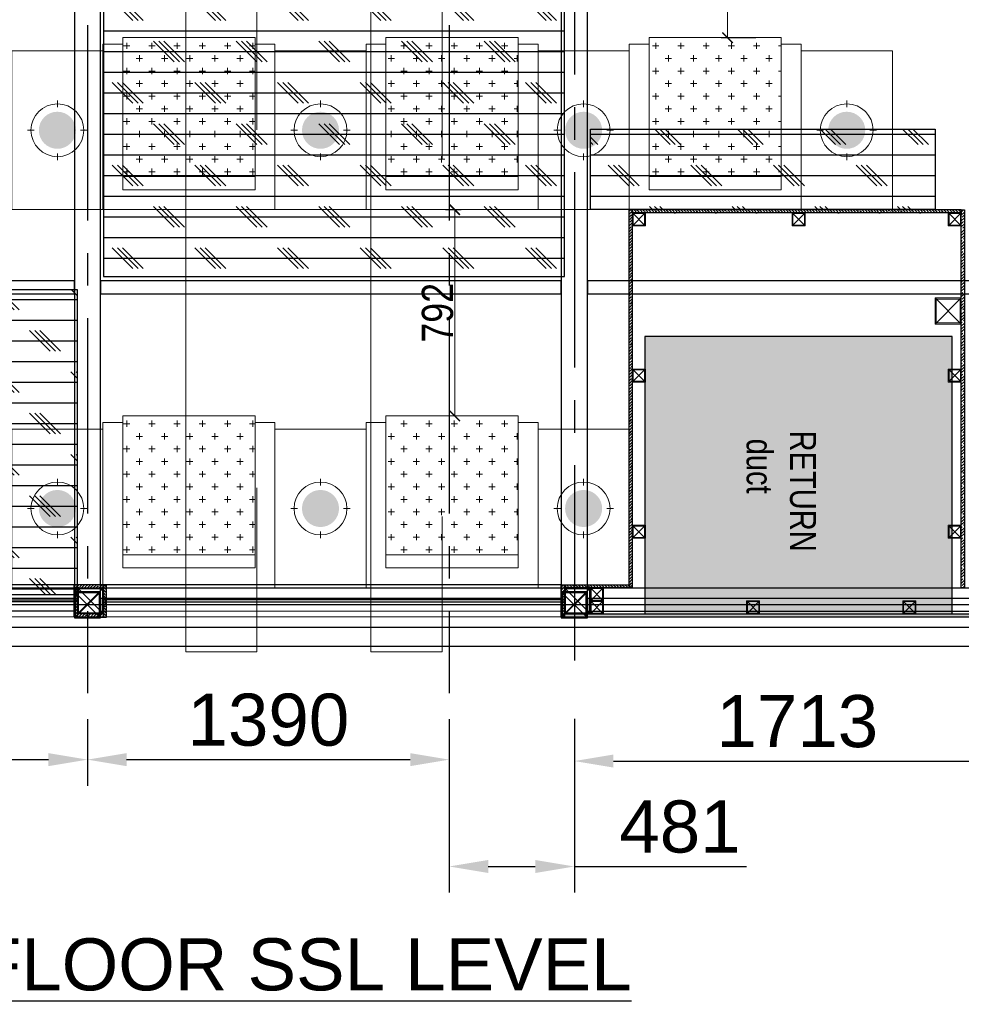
# Model space of a CAD drawing. Header units: inches. Extents: x -1008743 to -388065, y -1380311 to -642022.
# Tile 46 of 85: x -517875 to -514258, y -678681 to -674900. Entities that reach past the tile are written whole.
import ezdxf
from ezdxf.xclip import XClip

# ---------------------------------------------------------------- set-up
doc = ezdxf.new("R2010")
doc.units = ezdxf.units.IN
doc.header["$LTSCALE"] = 1000
doc.header["$MEASUREMENT"] = 0
doc.header["$XCLIPFRAME"] = 0
doc.header["$PDMODE"] = 35
for name, pattern in [('CENTER2', [1.125, 0.75, -0.125, 0.125, -0.125]), ('General Arrangement Plan$0$( Hidden )', [0.375, 0.25, -0.125]), ('General Arrangement Plan$1$.5', [2, 0.5, -0.5, 0.5, -0.5]), ('General Arrangement Plan$1$CORES & SETBACK$0$HIDDEN', [0.375, 0.25, -0.125])]:
    doc.linetypes.add(name, pattern=pattern)
for name, color, linetype in [('Elevation hatch', 7, 'Continuous'), ('General Arrangement Plan$1$12-ply', 160, 'Continuous'), ('General Arrangement Plan$1$FRR140', 5, 'Continuous'), ('General Arrangement Plan$1$id-partition', 7, 'Continuous'), ('General Arrangement Plan$1$MEI-TEXT', 3, 'Continuous')]:
    doc.layers.add(name, color=color, linetype=linetype)
for name, color, linetype, lineweight in [('General Arrangement Plan$0$DIM', 7, 'Continuous', 13), ('General Arrangement Plan$1$BEAM', 113, 'Continuous', 9), ('General Arrangement Plan$1$CT-FURNITURE', 3, 'Continuous', 5), ('General Arrangement Plan$1$FURN', 252, 'Continuous', 5), ('General Arrangement Plan$1$Wall Hatch', 8, 'Continuous', 0)]:
    doc.layers.add(name, color=color, linetype=linetype, lineweight=lineweight)
doc.layers.add('General Arrangement Plan$1$MS', color=7, linetype='Continuous', lineweight=0, true_color=0x3c5977)
doc.styles.add('ARIAL', font='arial.ttf')
doc.styles.add('C-ARIAL', font='arial.ttf')
doc.styles.add('General Arrangement Plan$1$Standard', font='ARIALN.TTF')
doc.styles.add('General Arrangement Plan$1$TMH-TEXT', font='simplex.shx', dxfattribs={"width": 0.8})
doc.dimstyles.new('General Arrangement Plan$1$TFS-Dim', dxfattribs={"dimtxt": 120, "dimasz": 40, "dimexe": 25, "dimexo": 25, "dimgap": 4.5, "dimtad": 1, "dimdec": 0, "dimzin": 0, "dimdsep": 46, "dimtxsty": 'General Arrangement Plan$1$Standard', "dimblk": 'General Arrangement Plan$1$_ArchTick', "dimcen": 0.09, "dimdle": 2, "dimclrd": 256, "dimclre": 8, "dimadec": 0, "dimazin": 0, "dimtfac": 1, "dimtdec": 0, "dimtofl": 0, "dimtmove": 1, "dimatfit": 3, "dimfxl": 1, "dimtolj": 1, "dimtzin": 0, "dimlwd": -1, "dimlwe": -1, "dimarcsym": 0})
doc.dimstyles.new('S-50', dxfattribs={"dimtxt": 200, "dimasz": 150, "dimexe": 100, "dimexo": 100, "dimgap": 50, "dimtad": 1, "dimdec": 0, "dimzin": 0, "dimdsep": 46, "dimtxsty": 'ARIAL', "dimblk1": 'ARCHTICK', "dimblk2": 'ARCHTICK', "dimcen": 0.09, "dimdle": 100, "dimclrd": 8, "dimclre": 8, "dimclrt": 6, "dimadec": 0, "dimazin": 0, "dimtfac": 1, "dimtdec": 0, "dimtofl": 0, "dimtmove": 0, "dimatfit": 3, "dimfxl": 1, "dimtolj": 1, "dimtzin": 0, "dimlwd": -1, "dimarcsym": 0})
pattern_1 = [(0, (-549706.02, -668672.15), (0, 79.375), []), (135, (-549666.34, -668711.84), (-158.75, -158.75), [112.2532, -112.2532]), (135, (-549646.5, -668711.84), (-158.75, -158.75), [112.2532, -112.2532]), (135, (-549626.65, -668711.84), (-158.75, -158.75), [112.2532, -112.2532])]

# ---------------------------------------------------------------- blocks, each defined once
blk = doc.blocks.new('General Arrangement Plan$1$JHGFG')
h = blk.add_hatch()
h.set_pattern_fill('CROSS', color=9, scale=7.5, angle=270)
h.set_pattern_definition([(270, (0, 0), (47.625, -47.625), [23.8125, -71.4375]), (0, (-11.906, -11.906), (47.625, 47.625), [23.8125, -71.4375])])
h.paths.add_polyline_path([(-2281577.9, -209054.5), (-2282102.9, -209054.5), (-2282102.9, -209554.5), (-2281577.9, -209554.5)])
at = {"color": 0, "linetype": 'ByBlock', "lineweight": -2}
for points in [[(-2282152.9, -209054.5), (-2281602.9, -209054.5), (-2281602.9, -208979.5), (-2282227.9, -208979.5), (-2282227.9, -209629.5), (-2281602.9, -209629.5), (-2281602.9, -209554.5), (-2282152.9, -209554.5)], [(-2282102.9, -209054.5), (-2282152.9, -209054.5), (-2282152.9, -209554.5), (-2282102.9, -209554.5)], [(-2281577.9, -209054.5), (-2282102.9, -209054.5), (-2282102.9, -209554.5), (-2281577.9, -209554.5)]]:
    blk.add_lwpolyline(points, close=True, dxfattribs=at)
blk = doc.blocks.new('General Arrangement Plan$1$A$Caff05cb0')
h = blk.add_hatch(color=52)
h.set_gradient(color1=(228, 209, 7), one_color=1, tint=1, name='SPHERICAL')
edge = h.paths.add_edge_path()
edge.add_arc((0, 0), 70.1, 0, 360, ccw=False)
at = {"color": 250}
for points in [[(0, 87.5), (0, 112.5)], [(-87.5, 0), (-112.5, 0)], [(87.5, 0), (112.5, 0)], [(0, -87.5), (0, -112.5)]]:
    blk.add_lwpolyline(points, dxfattribs=at)
blk.add_circle((0, 0), 100, dxfattribs=at)
blk = doc.blocks.new('General Arrangement Plan$1$_ArchTick')
at = {"color": 0, "linetype": 'ByBlock', "const_width": 0.15}
blk.add_lwpolyline([(-0.5, -0.5), (0.5, 0.5)], dxfattribs=at)
blk = doc.blocks.new('*D412')
at = {"layer": 'Defpoints', "color": 0}
for p in [(11370, 4135.1, -0.1), (11415.5, 4135.1), (11549.5, 3236.7, -0.1)]:
    blk.add_point(p, dxfattribs=at)
at = {"layer": 'General Arrangement Plan$0$DIM', "color": 8, "linetype": 'General Arrangement Plan$0$( Hidden )'}
for p, q in [((11395, 4135.1), (11440.5, 4135.1)), ((11524.5, 3236.7), (11390.5, 3236.7))]:
    blk.add_line(p, q, dxfattribs=at)
at = {"layer": 'General Arrangement Plan$0$DIM', "color": 8}
blk.add_line((11415.5, 3234.7), (11415.5, 4137.1), dxfattribs=at)
at = {"layer": 'General Arrangement Plan$0$DIM', "color": 8, "xscale": 40, "yscale": 40, "zscale": 40}
for p, rotation in [((11415.5, 4135.1), 90), ((11415.5, 3236.7), 270)]:
    blk.add_blockref('General Arrangement Plan$1$_ArchTick', p, dxfattribs=dict(at, rotation=rotation))
at = {"layer": 'General Arrangement Plan$0$DIM', "color": 0, "insert": (11349.8, 3685.9), "char_height": 120, "attachment_point": 5, "rotation": 90, "style": 'General Arrangement Plan$1$Standard'}
blk.add_mtext('\\A1;898', dxfattribs=at)
blk = doc.blocks.new('*D413')
at = {"layer": 'Defpoints', "color": 0}
for p in [(10307, 2576.3, -0.1), (10367.4, 2576.3), (10307, 1784.3, -0.1)]:
    blk.add_point(p, dxfattribs=at)
at = {"layer": 'General Arrangement Plan$0$DIM', "color": 8, "linetype": 'General Arrangement Plan$0$( Hidden )'}
for p, q in [((10332, 2576.3), (10392.4, 2576.3)), ((10332, 1784.3), (10392.4, 1784.3))]:
    blk.add_line(p, q, dxfattribs=at)
at = {"layer": 'General Arrangement Plan$0$DIM', "color": 8}
blk.add_line((10367.4, 1782.3), (10367.4, 2578.3), dxfattribs=at)
at = {"layer": 'General Arrangement Plan$0$DIM', "color": 8, "xscale": 40, "yscale": 40, "zscale": 40}
for p, rotation in [((10367.4, 2576.3), 90), ((10367.4, 1784.3), 270)]:
    blk.add_blockref('General Arrangement Plan$1$_ArchTick', p, dxfattribs=dict(at, rotation=rotation))
at = {"layer": 'General Arrangement Plan$0$DIM', "color": 0, "insert": (10301.6, 2180.3), "char_height": 120, "attachment_point": 5, "rotation": 90, "style": 'General Arrangement Plan$1$Standard'}
blk.add_mtext('\\A1;792', dxfattribs=at)
blk = doc.blocks.new('General Arrangement Plan$1$A$C0642dd72')
at = {"layer": 'General Arrangement Plan$1$MS', "ltscale": 10}
for p, q in [((12012.7, 1113.3), (12112.7, 1213.3)), ((12112.7, 1113.3), (12012.7, 1213.3)), ((8717.3, 0.2), (8817.3, 100.2)), ((8817.3, 0.2), (8717.3, 100.2)), ((10587.7, 0.1), (10687.7, 100.1)), ((10687.7, 0.1), (10587.7, 100.1))]:
    blk.add_line(p, q, dxfattribs=at)
for points in [[(12012.7, 1113.3), (12112.7, 1113.3), (12112.7, 1213.3), (12012.7, 1213.3)], [(12016.7, 1117.3), (12108.7, 1117.3), (12108.7, 1209.3), (12016.7, 1209.3)], [(8717.3, 0.2), (8817.3, 0.2), (8817.3, 100.2), (8717.3, 100.2)], [(8721.3, 4.2), (8813.3, 4.2), (8813.3, 96.2), (8721.3, 96.2)], [(10587.8, 0.1), (10687.8, 0.1), (10687.8, 100.1), (10587.8, 100.1)], [(10591.8, 4.1), (10683.8, 4.1), (10683.8, 96.1), (10591.8, 96.1)]]:
    blk.add_lwpolyline(points, close=True, dxfattribs=at)
blk = doc.blocks.new('*U419')
at = {"layer": 'General Arrangement Plan$1$12-ply', "true_color": 0x939598}
h = blk.add_hatch(dxfattribs=at)
h.set_pattern_fill('ANSI35', color=252, scale=2.5, angle=180)
h.set_pattern_definition([(225, (0, 10536.356), (11.22532015, -11.22532015), []), (225, (-11.225, 10536.356), (11.22532015, -11.22532015), [19.84375, -3.96875, 0, -3.96875])])
h.paths.add_polyline_path([(2694419.8, -796844.2), (2694419.8, -800835.4), (2694431.8, -800835.4), (2694431.8, -796844.2)])
at = {"layer": 'General Arrangement Plan$1$12-ply'}
blk.add_lwpolyline([(2694419.8, -796844.2), (2694431.8, -796844.2), (2694431.8, -800835.4), (2694419.8, -800835.4)], close=True, dxfattribs=at)
blk = doc.blocks.new('*U421')
at = {"layer": 'General Arrangement Plan$1$12-ply', "true_color": 0x939598}
h = blk.add_hatch(dxfattribs=at)
h.set_pattern_fill('ANSI35', color=252, scale=2.5, angle=180)
h.set_pattern_definition([(225, (0, 6669.072), (11.22532015, -11.22532015), []), (225, (-11.225, 6669.072), (11.22532015, -11.22532015), [19.84375, -3.96875, 0, -3.96875])])
h.paths.add_polyline_path([(2694419.8, -800711.5), (2694419.8, -800835.4), (2694431.8, -800835.4), (2694431.8, -800711.5)])
at = {"layer": 'General Arrangement Plan$1$12-ply'}
blk.add_lwpolyline([(2694419.8, -800711.5), (2694431.8, -800711.5), (2694431.8, -800835.4), (2694419.8, -800835.4)], close=True, dxfattribs=at)
blk = doc.blocks.new('*U422')
at = {"layer": 'General Arrangement Plan$1$12-ply', "true_color": 0x939598}
h = blk.add_hatch(dxfattribs=at)
h.set_pattern_fill('ANSI35', color=252, scale=2.5, angle=180)
h.set_pattern_definition([(225, (0, 6645.172), (11.22532015, -11.22532015), []), (225, (-11.225, 6645.172), (11.22532015, -11.22532015), [19.84375, -3.96875, 0, -3.96875])])
h.paths.add_polyline_path([(2694419.8, -800735.4), (2694419.8, -800835.4), (2694431.8, -800835.4), (2694431.8, -800735.4)])
at = {"layer": 'General Arrangement Plan$1$12-ply'}
blk.add_lwpolyline([(2694419.8, -800735.4), (2694431.8, -800735.4), (2694431.8, -800835.4), (2694419.8, -800835.4)], close=True, dxfattribs=at)
blk = doc.blocks.new('General Arrangement Plan$1$A$C25013FFA')
at = {"layer": 'General Arrangement Plan$1$MS', "linetype": 'General Arrangement Plan$1$CORES & SETBACK$0$HIDDEN', "ltscale": 25}
for p, q in [((-9, 60), (35, 16)), ((35, 60), (-9, 16))]:
    blk.add_line(p, q, dxfattribs=at)
at = {"layer": 'General Arrangement Plan$1$MS', "ltscale": 25}
blk.add_lwpolyline([(-12, 13), (38, 13), (38, 63), (-12, 63)], close=True, dxfattribs=at)
blk.add_lwpolyline([(-12, 13), (38, 13), (38, 63), (-12, 63)], close=True, dxfattribs=at)
at = {"layer": 'General Arrangement Plan$1$MS', "linetype": 'General Arrangement Plan$1$.5', "ltscale": 25}
blk.add_lwpolyline([(-9, 16), (35, 16), (35, 60), (-9, 60)], close=True, dxfattribs=at)
blk = doc.blocks.new('*U452')
at = {"layer": 'General Arrangement Plan$1$12-ply', "true_color": 0x939598}
h = blk.add_hatch(dxfattribs=at)
h.set_pattern_fill('ANSI35', color=252, scale=2.5, angle=180)
h.set_pattern_definition([(225, (0, 7997.55), (11.22532015, -11.22532015), []), (225, (-11.225, 7997.55), (11.22532015, -11.22532015), [19.84375, -3.96875, 0, -3.96875])])
h.paths.add_polyline_path([(2694419.8, -799383), (2694419.8, -800835.4), (2694431.8, -800835.4), (2694431.8, -799383)])
at = {"layer": 'General Arrangement Plan$1$12-ply'}
blk.add_lwpolyline([(2694419.8, -799383), (2694431.8, -799383), (2694431.8, -800835.4), (2694419.8, -800835.4)], close=True, dxfattribs=at)
blk = doc.blocks.new('*U453')
at = {"layer": 'General Arrangement Plan$1$12-ply', "true_color": 0x939598}
h = blk.add_hatch(dxfattribs=at)
h.set_pattern_fill('ANSI35', color=252, scale=2.5, angle=180)
h.set_pattern_definition([(225, (0, 7809.025), (11.22532015, -11.22532015), []), (225, (-11.225, 7809.025), (11.22532015, -11.22532015), [19.84375, -3.96875, 0, -3.96875])])
h.paths.add_polyline_path([(2694419.8, -799571.5), (2694419.8, -800835.4), (2694431.8, -800835.4), (2694431.8, -799571.5)])
at = {"layer": 'General Arrangement Plan$1$12-ply'}
blk.add_lwpolyline([(2694419.8, -799571.5), (2694431.8, -799571.5), (2694431.8, -800835.4), (2694419.8, -800835.4)], close=True, dxfattribs=at)
blk = doc.blocks.new('*U474')
at = {"layer": 'General Arrangement Plan$1$12-ply', "true_color": 0x939598}
h = blk.add_hatch(dxfattribs=at)
h.set_pattern_fill('ANSI35', color=252, scale=2.5, angle=180)
h.set_pattern_definition([(225, (0, 6794.33), (11.22532015, -11.22532015), []), (225, (-11.225, 6794.33), (11.22532015, -11.22532015), [19.84375, -3.96875, 0, -3.96875])])
h.paths.add_polyline_path([(2694419.8, -800586.2), (2694419.8, -800835.4), (2694431.8, -800835.4), (2694431.8, -800586.2)])
at = {"layer": 'General Arrangement Plan$1$12-ply'}
blk.add_lwpolyline([(2694419.8, -800586.2), (2694431.8, -800586.2), (2694431.8, -800835.4), (2694419.8, -800835.4)], close=True, dxfattribs=at)
blk = doc.blocks.new('*D513')
at = {"color": 8, "lineweight": -2, "ltscale": 10}
for p, q in [((-475278.2, -696531.6), (-475278.2, -696786.5)), ((-473817, -696531.6), (-473817, -696786.5))]:
    blk.add_line(p, q, dxfattribs=at)
at = {"color": 8, "ltscale": 10}
blk.add_line((-475128.2, -696686.5), (-473967, -696686.5), dxfattribs=at)
for points in [[(-475128.2, -696661.5), (-475128.2, -696711.5), (-475278.2, -696686.5)], [(-473967, -696711.5), (-473967, -696661.5), (-473817, -696686.5)]]:
    blk.add_solid(points, dxfattribs=at)
at = {"layer": 'Defpoints', "color": 0, "ltscale": 10}
for p in [(-475278.2, -696431.6), (-473817, -696431.6), (-473817, -696686.5)]:
    blk.add_point(p, dxfattribs=at)
at = {"color": 6, "ltscale": 10, "insert": (-474547.6, -696534.4), "char_height": 200, "attachment_point": 5, "style": 'ARIAL'}
blk.add_mtext('\\A1;1461', dxfattribs=at)
blk = doc.blocks.new('_ArchTick')
at = {"color": 0, "linetype": 'ByBlock', "const_width": 0.15}
blk.add_lwpolyline([(-0.5, -0.5), (0.5, 0.5)], dxfattribs=at)
blk = doc.blocks.new('*D514')
at = {"color": 8, "lineweight": -2, "ltscale": 10}
for p, q in [((-473817, -696531.6), (-473817, -696786.5)), ((-472427.3, -696531.6), (-472427.3, -696786.5))]:
    blk.add_line(p, q, dxfattribs=at)
at = {"color": 8, "ltscale": 10}
blk.add_line((-473667, -696686.5), (-472577.3, -696686.5), dxfattribs=at)
for points in [[(-473667, -696661.5), (-473667, -696711.5), (-473817, -696686.5)], [(-472577.3, -696711.5), (-472577.3, -696661.5), (-472427.3, -696686.5)]]:
    blk.add_solid(points, dxfattribs=at)
at = {"layer": 'Defpoints', "color": 0, "ltscale": 10}
for p in [(-473817, -696431.6), (-472427.3, -696431.6), (-472427.3, -696686.5)]:
    blk.add_point(p, dxfattribs=at)
at = {"color": 6, "ltscale": 10, "insert": (-473122.1, -696534.3), "char_height": 200, "attachment_point": 5, "style": 'ARIAL'}
blk.add_mtext('\\A1;1390', dxfattribs=at)
blk = doc.blocks.new('*D515')
at = {"color": 8, "lineweight": -2, "ltscale": 10}
for p, q in [((-471946.7, -696529.2), (-471946.7, -696792)), ((-470233.8, -696537.2), (-470233.8, -696792))]:
    blk.add_line(p, q, dxfattribs=at)
at = {"color": 8, "ltscale": 10}
blk.add_line((-471796.7, -696692), (-470383.8, -696692), dxfattribs=at)
for points in [[(-471796.7, -696667), (-471796.7, -696717), (-471946.7, -696692)], [(-470383.8, -696717), (-470383.8, -696667), (-470233.8, -696692)]]:
    blk.add_solid(points, dxfattribs=at)
at = {"layer": 'Defpoints', "color": 0, "ltscale": 10}
for p in [(-471946.7, -696429.2), (-470233.8, -696437.2), (-470233.8, -696692)]:
    blk.add_point(p, dxfattribs=at)
at = {"color": 6, "ltscale": 10, "insert": (-471090.2, -696539.9), "char_height": 200, "attachment_point": 5, "style": 'ARIAL'}
blk.add_mtext('\\A1;1713', dxfattribs=at)
blk = doc.blocks.new('*D533')
at = {"color": 8, "lineweight": -2, "ltscale": 10}
for p, q in [((-472427.3, -696531.6), (-472427.3, -697196.8)), ((-471946.7, -696531.6), (-471946.7, -697196.8))]:
    blk.add_line(p, q, dxfattribs=at)
at = {"color": 8, "ltscale": 10}
for p, q in [((-472277.3, -697096.8), (-472096.7, -697096.8)), ((-471946.7, -697096.8), (-471285.4, -697096.8))]:
    blk.add_line(p, q, dxfattribs=at)
for points in [[(-472277.3, -697071.8), (-472277.3, -697121.8), (-472427.3, -697096.8)], [(-472096.7, -697121.8), (-472096.7, -697071.8), (-471946.7, -697096.8)]]:
    blk.add_solid(points, dxfattribs=at)
at = {"layer": 'Defpoints', "color": 0, "ltscale": 10}
for p in [(-472427.3, -696431.6), (-471946.7, -696431.6), (-471946.7, -697096.8)]:
    blk.add_point(p, dxfattribs=at)
at = {"color": 6, "ltscale": 10, "insert": (-471541, -696944.7), "char_height": 200, "attachment_point": 5, "style": 'ARIAL'}
blk.add_mtext('\\A1;481', dxfattribs=at)
blk = doc.blocks.new('General Arrangement Plan')
at = {"layer": 'General Arrangement Plan$1$Wall Hatch', "true_color": 0x939598}
h = blk.add_hatch(color=252, dxfattribs=at)
h.dxf.hatch_style = 1
h.paths.add_polyline_path([(11098, 2089.1), (11098, 1023.9), (12277.9, 1023.9), (12277.9, 2089.1)])
at = {"layer": 'General Arrangement Plan$1$BEAM', "linetype": 'General Arrangement Plan$0$( Hidden )', "ltscale": 11}
for points in [[(9607.6, 13882.8), (9607.6, 877.8), (9334.2, 877.8), (9334.2, 13882.8)], [(10318.6, 13772.8), (10318.6, 877.8), (10045.1, 877.8), (10045.1, 13772.8)]]:
    blk.add_lwpolyline(points, close=True, dxfattribs=at)
at = {"layer": 'General Arrangement Plan$1$FRR140', "color": 4}
blk.add_lwpolyline([(11098, 2089.1), (11098, 1023.9), (12277.9, 1023.9), (12277.9, 2089.1)], close=True, dxfattribs=at)
at = {"layer": 'General Arrangement Plan$1$FURN', "elevation": 0}
for points in [[(8665.6, 3186.1), (9016, 3186.1), (9016, 2576.5), (8665.6, 2576.5)], [(9676.4, 3186.1), (10026.8, 3186.1), (10026.8, 2576.5), (9676.4, 2576.5)], [(11698, 3186.1), (12048.4, 3186.1), (12048.4, 2576.5), (11698, 2576.5)], [(8665.6, 1733.5), (9016, 1733.5), (9016, 1123.9), (8665.6, 1123.9)], [(9676.4, 1733.5), (10026.8, 1733.5), (10026.8, 1123.9), (9676.4, 1123.9)]]:
    blk.add_lwpolyline(points, close=True, dxfattribs=at)
at = {"layer": 'General Arrangement Plan$1$FURN'}
for points in [[(10687.2, 3186.1), (11037.6, 3186.1), (11037.6, 2576.5), (10687.2, 2576.5)], [(10687.2, 1733.5), (11037.6, 1733.5), (11037.6, 1123.9), (10687.2, 1123.9)]]:
    blk.add_lwpolyline(points, close=True, dxfattribs=at)
at = {"layer": 'General Arrangement Plan$1$id-partition'}
for points in [[(6168.8, 1136.4), (10776.5, 1136.2), (10776.5, 1011.9), (6168.8, 1012.1)], [(6243.8, 973.4), (14791.6, 973.4), (14791.6, 898.4), (6243.8, 898.4)]]:
    blk.add_lwpolyline(points, close=True, dxfattribs=at)
at = {"layer": 'General Arrangement Plan$1$id-partition', "color": 4}
for points in [[(8918, 1069.8), (7569.4, 1069.7), (7569.4, 1078.1), (8918, 1078.2)], [(9018, 1069.8), (10788.5, 1069.7), (10788.5, 1078.1), (9018, 1078.2)]]:
    blk.add_lwpolyline(points, close=True, dxfattribs=at)
at = {"layer": 'General Arrangement Plan$1$12-ply'}
for name, p in [('*U452', (-2683382.3, 801959.3)), ('*U452', (-2682106.4, 801959.3)), ('*U421', (-2685513.9, 801847.3)), ('*U421', (-2683643.4, 801847.3))]:
    blk.add_blockref(name, p, dxfattribs=at)
at = {"layer": 'General Arrangement Plan$1$12-ply', "rotation": 270}
for name, p in [('*U453', (811884.9, 2696996.2, -0.1)), ('*U474', (811623.8, 2695555.6)), ('*U419', (811623.8, 2695443.7))]:
    blk.add_blockref(name, p, dxfattribs=at)
at = {"layer": 'General Arrangement Plan$1$12-ply', "xscale": -1, "rotation": 270}
for p in [(809753.3, -2693295.9), (809753.3, -2693407.9)]:
    blk.add_blockref('*U422', p, dxfattribs=at)
at = {"layer": 'General Arrangement Plan$1$12-ply', "xscale": -1}
blk.add_blockref('*U421', (2703449.8, 801847.3), dxfattribs=at)
at = {"layer": 'General Arrangement Plan$1$CT-FURNITURE', "xscale": 1.01600203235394, "yscale": 1.01600203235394, "zscale": 1.01600203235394, "rotation": 90}
for p in [(8840.8, 2881.3, 0), (9851.6, 2881.3, 0), (10862.4, 2881.3), (11873.2, 2881.3, 0), (8840.8, 1428.7, 0), (9851.6, 1428.7, 0), (10862.4, 1428.7)]:
    blk.add_blockref('General Arrangement Plan$1$A$Caff05cb0', p, dxfattribs=at)
at = {"layer": 'General Arrangement Plan$1$FURN', "extrusion": (-3.44359e-07, -2.36998e-18, 1), "xscale": -1.016002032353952, "zscale": 1.016002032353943, "rotation": 270}
for p, yscale in [((222000, 2321324.8, 0), 1.016002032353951), ((223010.8, 2321324.8, 0), 1.016002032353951), ((224021.6, 2321324.8, 0), 1.016002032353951), ((222000, 2319872.2, 0), 1.016002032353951), ((223010.8, 2319872.2, 0), 1.01600203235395)]:
    blk.add_blockref('General Arrangement Plan$1$JHGFG', p, dxfattribs=dict(at, yscale=yscale))
at = {"layer": 'General Arrangement Plan$1$MS', "ltscale": 10}
blk.add_blockref('General Arrangement Plan$1$A$C0642dd72', (200.7, 1023.9), dxfattribs=at)
at = {"layer": 'General Arrangement Plan$1$MS', "ltscale": 25}
for p in [(11061.6, 2501.3, -0.1), (11675.4, 2501.3), (12275.4, 2501.3), (11061.6, 1901.3, -0.1), (12275.4, 1901.3, -0.1), (11061.6, 1301.3, -0.1), (12275.4, 1301.3, -0.1), (10900.5, 1060.8), (10900.5, 1010.9), (11500.5, 1010.9), (12100.5, 1010.9)]:
    blk.add_blockref('General Arrangement Plan$1$A$C25013FFA', p, dxfattribs=at)
at = {"layer": 'General Arrangement Plan$1$MEI-TEXT', "color": 4, "insert": (11487.2, 1728), "char_height": 100, "width": 1703.245, "attachment_point": 7, "rotation": 270, "style": 'General Arrangement Plan$1$TMH-TEXT'}
blk.add_mtext('{\\fArial|b0|i0|c0|p34;\\C5;RETURN\\P duct}', dxfattribs=at)
at = {"layer": 'General Arrangement Plan$0$DIM', "color": 9, "true_color": 0xc7c8ca}
for base, p1, p2, picture, middle in [((11415.5, 4135.1), (11549.5, 3236.7, -0.1), (11370, 4135.1, -0.1), '*D412', (11349.8, 3685.9)), ((10367.4, 2576.3), (10307, 1784.3, -0.1), (10307, 2576.3, -0.1), '*D413', (10301.6, 2180.3))]:
    dim = blk.add_linear_dim(base=base, p1=p1, p2=p2, angle=90, dimstyle='General Arrangement Plan$1$TFS-Dim', override={"dimclrd": 8}, dxfattribs=at)
    dim.commit()
    dim.dimension.update_dxf_attribs({"geometry": picture, "text_midpoint": middle})
blk = doc.blocks.new('latout')
at = {"color": 252, "linetype": 'CENTER2'}
for p, q in [((-5638, 13525.7), (-5638, -289.8)), ((-4248.1, 13525.7), (-4248.1, -289.9)), ((-3767.5, 3961), (-3767.5, -287.5))]:
    blk.add_line(p, q, dxfattribs=at)
at = {"ltscale": 10}
for p, q in [((-5688, 0.2), (-5588, 100.2)), ((-5588, 0.2), (-5688, 100.2)), ((-3817.5, 0.1), (-3717.5, 100.1)), ((-3717.5, 0.1), (-3817.5, 100.1))]:
    blk.add_line(p, q, dxfattribs=at)
at = {"color": 3, "ltscale": 10}
for points in [[(-5587.8, 100.2), (-5587.8, 4780), (-5687.8, 4780), (-5687.8, 100.2)], [(-3717.5, 100.1), (-3717.5, 3798.9), (-3817.5, 3798.9), (-3817.5, 100.1)]]:
    blk.add_lwpolyline(points, close=True, dxfattribs=at)
at = {"color": 30, "ltscale": 10}
for points in [[(-7049, 1244.8), (-5688, 1244.7), (-5688, 1294.7), (-7049, 1294.8)], [(-5587.8, 1244.8), (-3817.5, 1244.7), (-3817.5, 1294.7), (-5587.8, 1294.8)], [(-3717.5, 1244.7), (-2104.6, 1244.6), (-2104.6, 1294.6), (-3717.5, 1294.7)]]:
    blk.add_lwpolyline(points, close=True, dxfattribs=at)
at = {"color": 4, "ltscale": 10}
for points in [[(-5688, 0.2), (-5588, 0.2), (-5588, 100.2), (-5688, 100.2)], [(-5684, 4.2), (-5592, 4.2), (-5592, 96.2), (-5684, 96.2)], [(-3817.5, 0.1), (-3717.5, 0.1), (-3717.5, 100.1), (-3817.5, 100.1)], [(-3813.5, 4.1), (-3721.5, 4.1), (-3721.5, 96.1), (-3813.5, 96.1)]]:
    blk.add_lwpolyline(points, close=True, dxfattribs=at)
at = {"color": 6, "ltscale": 10}
for points in [[(-7049, 26.3), (-5688, 26.3), (-5688, 74.3), (-7049, 74.3)], [(-5588, 26.2), (-3817.5, 26.1), (-3817.5, 74.1), (-5588, 74.2)], [(-3717.5, 26.1), (-2104.6, 26.1), (-2104.6, 74.1), (-3717.5, 74.1)]]:
    blk.add_lwpolyline(points, close=True, dxfattribs=at)
at = {"linetype": 'Continuous', "insert": (-13963.9, -1231), "char_height": 350, "attachment_point": 1, "style": 'C-ARIAL'}
blk.add_mtext('{\\H0.571429x;\\L\\C7;LAYOUT OF BEAMS AND COLUMNS AT 3.00M (BOS) FROM FLOOR SSL LEVEL}', dxfattribs=at)
at = {"ltscale": 10}
for base, p1, p2, picture, middle in [((-5637.8, -544.7), (-7099, -289.9), (-5637.8, -289.9), '*D513', (-6368.4, -392.6)), ((-4248.1, -544.7), (-5637.8, -289.9), (-4248.1, -289.9), '*D514', (-4942.9, -392.6)), ((-3767.5, -955.1), (-4248.1, -289.9), (-3767.5, -289.9), '*D533', (-3361.8, -802.9)), ((-2054.6, -550.3), (-3767.5, -287.5), (-2054.6, -295.4), '*D515', (-2911, -398.1))]:
    dim = blk.add_linear_dim(base=base, p1=p1, p2=p2, dimstyle='S-50', dxfattribs=at)
    dim.commit()
    dim.dimension.update_dxf_attribs({"geometry": picture, "text_midpoint": middle, "insert": (468179.2, 696141.7)})

msp = doc.modelspace()

# ---------------------------------------------------------------- block references
at = {"color": 7}
ref = msp.add_blockref('General Arrangement Plan', (-526571.1, -678205.6), dxfattribs=at)
XClip(ref).set_block_clipping_path([(48.7190010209, -107.5186207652), (15251.6043912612, 15253.5715002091)])

# ---------------------------------------------------------------- next in the draw order: hatches: boundary and pattern name
at = {"layer": 'Elevation hatch', "true_color": 0x939598}
h = msp.add_hatch(dxfattribs=at)
h.set_pattern_fill('CORK', color=252, scale=25)
h.set_pattern_definition(pattern_1)
h.paths.add_polyline_path([(-517553.2, -674716.5), (-517553.2, -675886.5), (-515782.7, -675886.5), (-515782.7, -674716.5)])
h = msp.add_hatch(dxfattribs=at)
h.set_pattern_fill('CORK', color=252, scale=25)
h.set_pattern_definition(pattern_1)
h.paths.add_polyline_path([(-515682.7, -675629.2), (-515682.7, -675319.9), (-514357.7, -675319.9), (-514357.7, -675629.2)])
h = msp.add_hatch(dxfattribs=at)
h.set_pattern_fill('CORK', color=252, scale=25)
h.set_pattern_definition(pattern_1)
h.paths.add_polyline_path([(-519063.7, -675936.9), (-519063.7, -677106.9), (-517653.2, -677106.9), (-517653.2, -675936.9)])

# ---------------------------------------------------------------- next in the draw order: linework, layer by layer
at = {"color": 7}
for points in [[(-520365.1, -677081), (-511929.5, -677081), (-511929.5, -673333.2), (-520365.1, -673333.2)], [(-515782.7, -674716.5), (-517553.2, -674716.5), (-517553.2, -675886.5), (-515782.7, -675886.5)], [(-517653.2, -675936.9), (-519063.7, -675936.9), (-519063.7, -677106.9), (-517653.2, -677106.9)]]:
    msp.add_lwpolyline(points, close=True, dxfattribs=at)
at = {"ltscale": 10}
msp.add_lwpolyline([(-512026.8, -677146.7), (-520351.8, -677146.7), (-520351.8, -673455.5), (-512026.8, -673455.5)], close=True, dxfattribs=at)
at = {"color": 7, "elevation": -0.1}
msp.add_lwpolyline([(-514357.7, -675629.2), (-515682.7, -675629.2), (-515682.7, -675319.9), (-514357.7, -675319.9)], close=True, dxfattribs=at)

# ---------------------------------------------------------------- next in the draw order: block references
at = {"ltscale": 10}
msp.add_blockref('latout', (-511976.8, -677196.7), dxfattribs=at)

doc.saveas('drawing.dxf')
